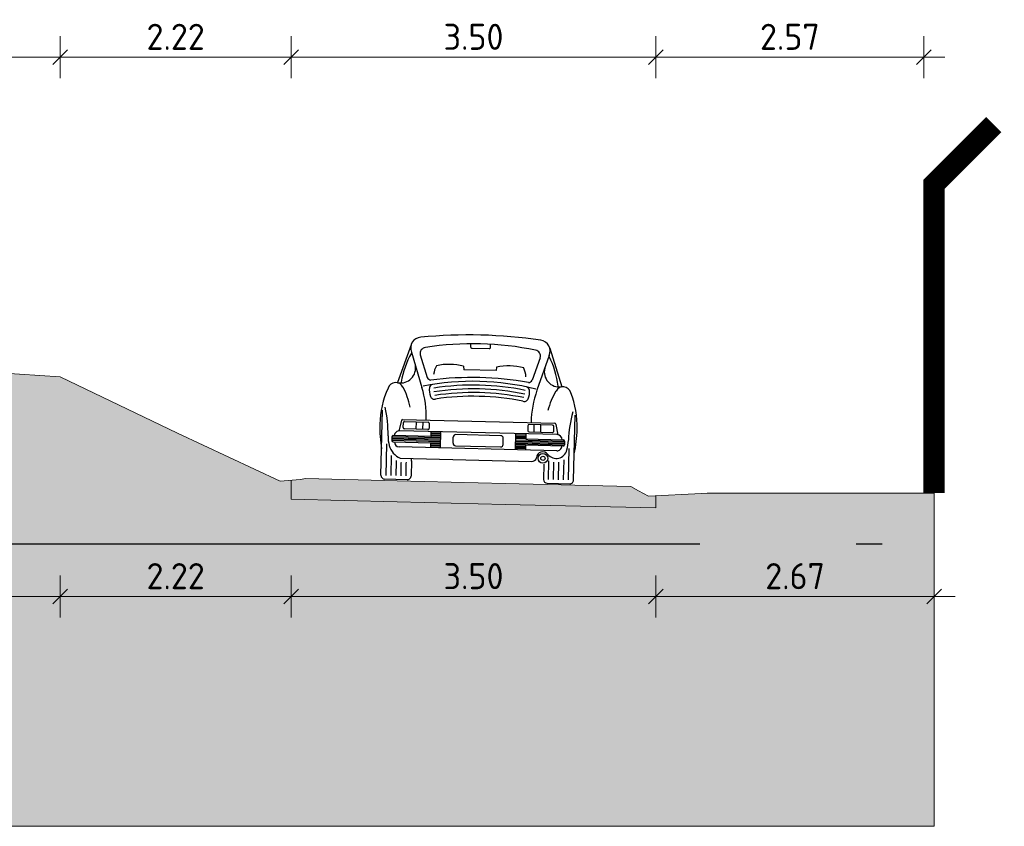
# Model space of a CAD drawing. Header units: metres. Extents: x -54 to 109, y -117 to 84.
# Tile 51 of 256: x 16.06 to 25.5, y -77.05 to -69.32. Entities that reach past the tile are written whole.
import ezdxf

# ---------------------------------------------------------------- set-up
doc = ezdxf.new("R2010")
doc.units = ezdxf.units.M
doc.linetypes.add('AL-NAP_LIJN', pattern=[15.25, 12, -1.5, 0.25, -1.5])
doc.layers.get('Defpoints').update_dxf_attribs({"color": 151})
for name, color, linetype, lineweight in [('B-WE-GW-MAAIVELD-GD', 253, 'Continuous', 18), ('X-XX-AL-AANKLEDING-SD', 7, 'Continuous', 25), ('X-XX-AL-M', 7, 'Continuous', 18), ('X-XX-AL-NAP-GD', 7, 'AL-NAP_LIJN', 25)]:
    doc.layers.add(name, color=color, linetype=linetype, lineweight=lineweight)
doc.layers.add('N-WE-GW-GROND_ZAND_FUNDERINGSZAND-V', color=7, linetype='Continuous', lineweight=18, true_color=0xf8ed6b)
doc.styles.add('NLCS-ISO-M100-T25', font='NLCS-ISO.ttf', dxfattribs={"height": 0.25})
doc.dimstyles.new('NLCS-M100-T25-SCHRAP_L2_H2', dxfattribs={"dimscale": 0.1, "dimtxt": 2.5, "dimasz": 1.4, "dimexe": 2, "dimexo": 2, "dimgap": 0.7, "dimtad": 1, "dimzin": 0, "dimdsep": 46, "dimtxsty": 'NLCS-ISO-M100-T25', "dimblk": 'OBLIQUE', "dimcen": 0, "dimdle": 2, "dimclrd": 256, "dimclre": 256, "dimclrt": 256, "dimazin": 0, "dimtfac": 1, "dimtdec": 3, "dimtofl": 0, "dimtmove": 0, "dimatfit": 3, "dimldrblk": 'OBLIQUE', "dimfxl": 2, "dimfxlon": 1, "dimtfillclr": 256, "dimtolj": 1, "dimtzin": 0, "dimlwd": -1, "dimlwe": -1, "dimarcsym": 0})

# ---------------------------------------------------------------- blocks, each defined once
blk = doc.blocks.new('_Oblique')
at = {"color": 0, "linetype": 'ByBlock', "lineweight": -2}
blk.add_line((-0.5, -0.5), (0.5, 0.5), dxfattribs=at)
blk = doc.blocks.new('*D122')
at = {"layer": 'Defpoints', "color": 0, "transparency": 16777216}
for p in [(16.4443, -69.6782), (14.9499, -73.3434), (16.4443, -73.493)]:
    blk.add_point(p, dxfattribs=at)
at = {"layer": 'X-XX-AL-M', "transparency": 16777216}
for p, q in [((14.9499, -69.8782), (14.9499, -69.4782)), ((16.4443, -69.8782), (16.4443, -69.4782)), ((14.7499, -69.6782), (16.6443, -69.6782))]:
    blk.add_line(p, q, dxfattribs=at)
at = {"layer": 'X-XX-AL-M', "transparency": 16777216, "xscale": 0.14, "yscale": 0.14, "zscale": 0.14, "rotation": 180}
blk.add_blockref('_Oblique', (14.9499, -69.6782), dxfattribs=at)
at = {"layer": 'X-XX-AL-M', "transparency": 16777216, "xscale": 0.14, "yscale": 0.14, "zscale": 0.14}
blk.add_blockref('_Oblique', (16.4443, -69.6782), dxfattribs=at)
at = {"layer": 'X-XX-AL-M', "transparency": 16777216, "insert": (15.6971, -69.4832), "char_height": 0.25, "attachment_point": 5, "style": 'NLCS-ISO-M100-T25'}
blk.add_mtext('\\A1;1.49', dxfattribs=at)
blk = doc.blocks.new('*D125')
at = {"layer": 'Defpoints', "color": 0, "transparency": 16777216}
for p in [(22.161, -69.6782), (18.661, -74.4835), (22.161, -74.7482)]:
    blk.add_point(p, dxfattribs=at)
at = {"layer": 'X-XX-AL-M', "transparency": 16777216}
for p, q in [((18.661, -69.8782), (18.661, -69.4782)), ((22.161, -69.8782), (22.161, -69.4782)), ((18.461, -69.6782), (22.361, -69.6782))]:
    blk.add_line(p, q, dxfattribs=at)
at = {"layer": 'X-XX-AL-M', "transparency": 16777216, "xscale": 0.14, "yscale": 0.14, "zscale": 0.14, "rotation": 180}
blk.add_blockref('_Oblique', (18.661, -69.6782), dxfattribs=at)
at = {"layer": 'X-XX-AL-M', "transparency": 16777216, "xscale": 0.14, "yscale": 0.14, "zscale": 0.14}
blk.add_blockref('_Oblique', (22.161, -69.6782), dxfattribs=at)
at = {"layer": 'X-XX-AL-M', "transparency": 16777216, "insert": (20.411, -69.4832), "char_height": 0.25, "attachment_point": 5, "style": 'NLCS-ISO-M100-T25'}
blk.add_mtext('\\A1;3.50', dxfattribs=at)
blk = doc.blocks.new('*D126')
at = {"layer": 'Defpoints', "color": 0, "transparency": 16777216}
for p in [(24.732, -69.6782), (24.732, -74.6065), (22.161, -74.7482)]:
    blk.add_point(p, dxfattribs=at)
at = {"layer": 'X-XX-AL-M', "transparency": 16777216}
for p, q in [((22.161, -69.8782), (22.161, -69.4782)), ((24.732, -69.8782), (24.732, -69.4782)), ((21.961, -69.6782), (24.932, -69.6782))]:
    blk.add_line(p, q, dxfattribs=at)
at = {"layer": 'X-XX-AL-M', "transparency": 16777216, "xscale": 0.14, "yscale": 0.14, "zscale": 0.14, "rotation": 180}
blk.add_blockref('_Oblique', (22.161, -69.6782), dxfattribs=at)
at = {"layer": 'X-XX-AL-M', "transparency": 16777216, "xscale": 0.14, "yscale": 0.14, "zscale": 0.14}
blk.add_blockref('_Oblique', (24.732, -69.6782), dxfattribs=at)
at = {"layer": 'X-XX-AL-M', "transparency": 16777216, "insert": (23.4465, -69.4832), "char_height": 0.25, "attachment_point": 5, "style": 'NLCS-ISO-M100-T25'}
blk.add_mtext('\\A1;2.57', dxfattribs=at)
blk = doc.blocks.new('*D132')
at = {"layer": 'Defpoints', "color": 0, "transparency": 16777216}
for p in [(18.661, -69.6782), (16.4443, -73.493), (18.661, -73.9157)]:
    blk.add_point(p, dxfattribs=at)
at = {"layer": 'X-XX-AL-M', "transparency": 16777216}
for p, q in [((16.4443, -69.8782), (16.4443, -69.4782)), ((18.661, -69.8782), (18.661, -69.4782)), ((16.2443, -69.6782), (18.861, -69.6782))]:
    blk.add_line(p, q, dxfattribs=at)
at = {"layer": 'X-XX-AL-M', "transparency": 16777216, "xscale": 0.14, "yscale": 0.14, "zscale": 0.14, "rotation": 180}
blk.add_blockref('_Oblique', (16.4443, -69.6782), dxfattribs=at)
at = {"layer": 'X-XX-AL-M', "transparency": 16777216, "xscale": 0.14, "yscale": 0.14, "zscale": 0.14}
blk.add_blockref('_Oblique', (18.661, -69.6782), dxfattribs=at)
at = {"layer": 'X-XX-AL-M', "transparency": 16777216, "insert": (17.5526, -69.4832), "char_height": 0.25, "attachment_point": 5, "style": 'NLCS-ISO-M100-T25'}
blk.add_mtext('\\A1;2.22', dxfattribs=at)
blk = doc.blocks.new('*D332')
at = {"layer": 'B-WE-GW-MAAIVELD-GD', "transparency": 16777216}
for p, q in [((14.5597, -74.6492), (14.5597, -75.0492)), ((16.4443, -74.6492), (16.4443, -75.0492)), ((14.3597, -74.8492), (16.6443, -74.8492))]:
    blk.add_line(p, q, dxfattribs=at)
at = {"layer": 'Defpoints', "color": 0, "transparency": 16777216}
for p in [(16.4443, -72.7439), (14.5597, -72.7678), (16.4443, -74.8492)]:
    blk.add_point(p, dxfattribs=at)
at = {"layer": 'B-WE-GW-MAAIVELD-GD', "transparency": 16777216, "xscale": 0.14, "yscale": 0.14, "zscale": 0.14}
for p, rotation in [((14.5597, -74.8492), 179.9999999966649), ((16.4443, -74.8492), 359.9999999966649)]:
    blk.add_blockref('_Oblique', p, dxfattribs=dict(at, rotation=rotation))
at = {"layer": 'B-WE-GW-MAAIVELD-GD', "transparency": 16777216, "insert": (15.502, -74.6542), "char_height": 0.25, "attachment_point": 5, "rotation": 360, "style": 'NLCS-ISO-M100-T25'}
blk.add_mtext('\\A1;1.88', dxfattribs=at)
blk = doc.blocks.new('*D333')
at = {"layer": 'B-WE-GW-MAAIVELD-GD', "transparency": 16777216}
for p, q in [((16.4443, -74.6492), (16.4443, -75.0492)), ((18.661, -74.6492), (18.661, -75.0492)), ((16.2443, -74.8492), (18.861, -74.8492))]:
    blk.add_line(p, q, dxfattribs=at)
at = {"layer": 'Defpoints', "color": 0, "transparency": 16777216}
for p in [(16.4443, -72.7439), (18.661, -73.9157), (18.661, -74.8492)]:
    blk.add_point(p, dxfattribs=at)
at = {"layer": 'B-WE-GW-MAAIVELD-GD', "transparency": 16777216, "xscale": 0.14, "yscale": 0.14, "zscale": 0.14}
for p, rotation in [((16.4443, -74.8492), 179.9999999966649), ((18.661, -74.8492), 359.9999999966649)]:
    blk.add_blockref('_Oblique', p, dxfattribs=dict(at, rotation=rotation))
at = {"layer": 'B-WE-GW-MAAIVELD-GD', "transparency": 16777216, "insert": (17.5526, -74.6542), "char_height": 0.25, "attachment_point": 5, "rotation": 360, "style": 'NLCS-ISO-M100-T25'}
blk.add_mtext('\\A1;2.22', dxfattribs=at)
blk = doc.blocks.new('*D334')
at = {"layer": 'B-WE-GW-MAAIVELD-GD', "transparency": 16777216}
for p, q in [((18.661, -74.6492), (18.661, -75.0492)), ((22.161, -74.6492), (22.161, -75.0492)), ((18.461, -74.8492), (22.361, -74.8492))]:
    blk.add_line(p, q, dxfattribs=at)
at = {"layer": 'Defpoints', "color": 0, "transparency": 16777216}
for p in [(18.661, -73.9157), (22.161, -73.999), (22.161, -74.8492)]:
    blk.add_point(p, dxfattribs=at)
at = {"layer": 'B-WE-GW-MAAIVELD-GD', "transparency": 16777216, "xscale": 0.14, "yscale": 0.14, "zscale": 0.14}
for p, rotation in [((18.661, -74.8492), 179.9999999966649), ((22.161, -74.8492), 359.9999999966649)]:
    blk.add_blockref('_Oblique', p, dxfattribs=dict(at, rotation=rotation))
at = {"layer": 'B-WE-GW-MAAIVELD-GD', "transparency": 16777216, "insert": (20.411, -74.6542), "char_height": 0.25, "attachment_point": 5, "rotation": 360, "style": 'NLCS-ISO-M100-T25'}
blk.add_mtext('\\A1;3.50', dxfattribs=at)
blk = doc.blocks.new('*D335')
at = {"layer": 'B-WE-GW-MAAIVELD-GD', "transparency": 16777216}
for p, q in [((22.161, -74.6492), (22.161, -75.0492)), ((24.832, -74.6492), (24.832, -75.0492)), ((21.961, -74.8492), (25.032, -74.8492))]:
    blk.add_line(p, q, dxfattribs=at)
at = {"layer": 'Defpoints', "color": 0, "transparency": 16777216}
for p in [(24.832, -73.8574), (22.161, -73.999), (24.832, -74.8492)]:
    blk.add_point(p, dxfattribs=at)
at = {"layer": 'B-WE-GW-MAAIVELD-GD', "transparency": 16777216, "xscale": 0.14, "yscale": 0.14, "zscale": 0.14}
for p, rotation in [((22.161, -74.8492), 179.9999999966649), ((24.832, -74.8492), 359.9999999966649)]:
    blk.add_blockref('_Oblique', p, dxfattribs=dict(at, rotation=rotation))
at = {"layer": 'B-WE-GW-MAAIVELD-GD', "transparency": 16777216, "insert": (23.4965, -74.6542), "char_height": 0.25, "attachment_point": 5, "rotation": 360, "style": 'NLCS-ISO-M100-T25'}
blk.add_mtext('\\A1;2.67', dxfattribs=at)
blk = doc.blocks.new('SAL-AANKLEDING_AUTO1_ACHTERAANZICHT-D')
for p, q in [((-0.6657, 1.2936), (-0.789, 0.9281)), ((-0.096, 1.3136), (-0.096, 1.2896)), ((-0.084, 1.2776), (0.084, 1.2776)), ((0.096, 1.2896), (0.096, 1.3136)), ((0.6657, 1.2936), (0.789, 0.9281)), ((-0.66, 1.224), (-0.552, 0.888)), ((-0.576, 1.2), (-0.504, 0.984)), ((0.576, 1.2), (0.504, 0.984)), ((0.66, 1.224), (0.552, 0.888)), ((-0.1577, 1.1008), (-0.156, 1.068)), ((0.156, 1.068), (-0.156, 1.068)), ((0.1577, 1.1008), (0.156, 1.068)), ((-0.924, 0.036), (-0.924, 0.66)), ((-0.7296, 0.5762), (0.7296, 0.5762)), ((0.924, 0.036), (0.924, 0.66)), ((-0.7413, 0.5661), (-0.7639, 0.4675)), ((-0.7413, 0.5664), (-0.7413, 0.5661)), ((-0.7219, 0.4985), (-0.7219, 0.5459)), ((-0.7099, 0.5579), (-0.4855, 0.5579)), ((-0.4855, 0.4865), (-0.7099, 0.4865)), ((-0.5977, 0.4865), (-0.5977, 0.5579)), ((-0.5334, 0.4865), (-0.5334, 0.5579)), ((-0.4735, 0.5459), (-0.4735, 0.4985)), ((0.4735, 0.5459), (0.4735, 0.4985)), ((0.7099, 0.5579), (0.4855, 0.5579)), ((0.4855, 0.4865), (0.7099, 0.4865)), ((0.5334, 0.4865), (0.5334, 0.5579)), ((0.5977, 0.4865), (0.5977, 0.5579)), ((0.7219, 0.4985), (0.7219, 0.5459)), ((0.7413, 0.5664), (0.7413, 0.5661)), ((0.7413, 0.5661), (0.7639, 0.4675)), ((-0.828, 0.408), (-0.828, 0.372)), ((-0.36, 0.408), (-0.828, 0.408)), ((-0.36, 0.396), (-0.828, 0.396)), ((-0.36, 0.384), (-0.828, 0.384)), ((-0.456, 0.42), (-0.816, 0.42)), ((0.756, 0.468), (-0.756, 0.468)), ((-0.456, 0.468), (-0.456, 0.42)), ((-0.456, 0.456), (-0.36, 0.456)), ((-0.456, 0.444), (-0.36, 0.444)), ((-0.456, 0.432), (-0.36, 0.432)), ((-0.456, 0.42), (-0.36, 0.42)), ((-0.36, 0.312), (-0.36, 0.468)), ((-0.24, 0.36), (-0.24, 0.42)), ((0.216, 0.444), (-0.216, 0.444)), ((0.24, 0.36), (0.24, 0.42)), ((0.36, 0.312), (0.36, 0.468)), ((0.456, 0.456), (0.36, 0.456)), ((0.456, 0.444), (0.36, 0.444)), ((0.456, 0.432), (0.36, 0.432)), ((0.456, 0.42), (0.36, 0.42)), ((0.36, 0.408), (0.828, 0.408)), ((0.36, 0.396), (0.828, 0.396)), ((0.36, 0.384), (0.828, 0.384)), ((0.456, 0.468), (0.456, 0.42)), ((0.456, 0.42), (0.816, 0.42)), ((0.828, 0.408), (0.828, 0.372)), ((-0.876, 0.036), (-0.876, 0.3374)), ((-0.36, 0.372), (-0.828, 0.372)), ((-0.816, 0.36), (-0.456, 0.36)), ((0.756, 0.312), (-0.756, 0.312)), ((-0.456, 0.36), (-0.456, 0.312)), ((-0.456, 0.36), (-0.36, 0.36)), ((-0.456, 0.348), (-0.36, 0.348)), ((-0.456, 0.336), (-0.36, 0.336)), ((-0.456, 0.324), (-0.36, 0.324)), ((-0.216, 0.336), (0.216, 0.336)), ((0.36, 0.372), (0.828, 0.372)), ((0.456, 0.36), (0.36, 0.36)), ((0.456, 0.348), (0.36, 0.348)), ((0.456, 0.336), (0.36, 0.336)), ((0.456, 0.324), (0.36, 0.324)), ((0.456, 0.36), (0.456, 0.312)), ((0.816, 0.36), (0.456, 0.36)), ((0.876, 0.036), (0.876, 0.3374)), ((-0.828, 0.036), (-0.828, 0.228)), ((-0.744, 0.204), (0.516, 0.204)), ((-0.636, 0.18), (-0.636, 0.204)), ((0.684, 0.036), (0.684, 0.216)), ((0.732, 0.036), (0.732, 0.204)), ((0.78, 0.036), (0.78, 0.204)), ((0.828, 0.036), (0.828, 0.228)), ((-0.78, 0.168), (-0.78, 0.18)), ((-0.78, 0.036), (-0.78, 0.168)), ((-0.732, 0.156), (-0.732, 0.168)), ((-0.732, 0.144), (-0.732, 0.156)), ((-0.732, 0.036), (-0.732, 0.144)), ((-0.684, 0.156), (-0.684, 0.168)), ((-0.684, 0.144), (-0.684, 0.156)), ((-0.684, 0.036), (-0.684, 0.144)), ((-0.636, 0.1817), (-0.636, 0.036)), ((0.636, 0.1817), (0.636, 0.036)), ((-0.672, 0), (-0.888, 0)), ((0.672, 0), (0.888, 0))]:
    blk.add_line(p, q)
for radius in [0.0465, 0.0206]:
    blk.add_circle((0.6248, 0.2372), radius)
for centre, radius, start, end in [((-0.5675, 1.2666), 0.1018, 94.76364, 204.72348), ((0, -3.222), 4.626, 82.84733, 97.15267), ((0.5675, 1.2666), 0.1018, 335.27652, 85.23636), ((-0.52, 1.2146), 0.0579, 97.97641, 194.64346), ((0, -1.608), 2.928, 79.61114, 100.38886), ((-0.084, 1.2896), 0.012, 180, 270), ((0.084, 1.2896), 0.012, 270, 0), ((0.52, 1.2146), 0.0579, 345.35654, 82.02359), ((0.1284, 0.7968), 0.8933, 152.10926, 171.15518), ((-0.1284, 0.7968), 0.8933, 8.84482, 27.89074), ((-0.7621, 1.07), 0.1446, 261.15819, 12.21328), ((-0.1851, 0.9859), 0.2597, 154.28728, 173.35728), ((-0.2844, 0.5813), 0.5347, 76.29474, 104.58114), ((0.2844, 0.5813), 0.5347, 75.41886, 103.70526), ((0.1851, 0.9859), 0.2597, 6.64272, 25.71272), ((0.7621, 1.07), 0.1446, 167.78672, 278.84181), ((0, -1.5004), 2.46, 77.31962, 102.68038), ((-0.465, 1.0035), 0.0436, 206.56505, 266.05481), ((0, -2.064), 3.06, 81.20259, 98.79741), ((0.465, 1.0035), 0.0436, 273.94519, 333.43495), ((-0.0517, 0.5253), 0.8955, 157.22263, 180), ((-0.8032, 0.8521), 0.0765, 26.16524, 164.17479), ((-1.2985, 0.5613), 0.6509, 11.92636, 29.85494), ((-1.5272, 0.5735), 1.0246, 0.41089, 17.87321), ((-0.33, 0.8666), 0.1515, 171.8699, 204.39031), ((-0.442, 0.8802), 0.0388, 103.02209, 168.38748), ((0, -1.5364), 2.46, 79.73323, 100.24756), ((0, -1.5724), 2.46, 79.7703, 100.22399), ((0, -1.6084), 2.46, 80.02101, 99.98563), ((0.442, 0.8802), 0.0388, 11.61252, 76.97791), ((0.33, 0.8666), 0.1515, 335.60969, 8.1301), ((1.5272, 0.5735), 1.0246, 162.12679, 179.58911), ((1.2985, 0.5613), 0.6509, 150.14506, 168.07364), ((0.8032, 0.8521), 0.0765, 15.82521, 153.83476), ((0.0517, 0.5253), 0.8955, 0, 22.77737), ((-0.4322, 0.8156), 0.0376, 197.9675, 288.9024), ((0, -1.652), 2.468, 80.20182, 99.79818), ((0.4322, 0.8156), 0.0376, 251.0976, 342.0325), ((-1.9548, 0.417), 1.0888, 0, 14.47626), ((1.9548, 0.417), 1.0888, 165.52374, 180), ((-0.7296, 0.5644), 0.0118, 90, 170.27807), ((0.7296, 0.5644), 0.0118, 9.72193, 90), ((0.2756, 0.5253), 1.2228, 180, 191.16528), ((-0.7099, 0.5459), 0.012, 90, 180), ((-0.7099, 0.4985), 0.012, 180, 270), ((-0.4855, 0.5459), 0.012, 0, 90), ((-0.4855, 0.4985), 0.012, 270, 0), ((0.4855, 0.5459), 0.012, 90, 180), ((0.4855, 0.4985), 0.012, 180, 270), ((0.7099, 0.5459), 0.012, 0, 90), ((0.7099, 0.4985), 0.012, 270, 0), ((-0.2756, 0.5253), 1.2228, 348.83472, 0), ((-0.5079, 0.4238), 0.3583, 181.30145, 196.17094), ((-0.816, 0.408), 0.012, 90, 180), ((-0.756, 0.42), 0.048, 90, 180), ((-0.216, 0.42), 0.024, 90, 180), ((0.216, 0.42), 0.024, 0, 90), ((0.756, 0.42), 0.048, 0, 90), ((0.816, 0.408), 0.012, 0, 90), ((0.5079, 0.4238), 0.3583, 343.82906, 358.69855), ((-0.6686, 0.3804), 0.1918, 197.10273, 246.8717), ((-0.816, 0.372), 0.012, 180, 270), ((-0.756, 0.36), 0.048, 180, 270), ((-0.216, 0.36), 0.024, 180, 270), ((0.216, 0.36), 0.024, 270, 0), ((0.624, 0.24), 0.06, 36.8699, 180), ((0.7509, 0.3417), 0.1027, 219.80557, 350.05726), ((0.756, 0.36), 0.048, 270, 0), ((0.816, 0.372), 0.012, 270, 0), ((0.5156, 0.2545), 0.0505, 270.44293, 343.29686), ((-0.888, 0.036), 0.036, 180, 270), ((-0.672, 0.036), 0.036, 270, 0), ((0.672, 0.036), 0.036, 180, 270), ((0.888, 0.036), 0.036, 270, 0)]:
    blk.add_arc(centre, radius, start, end)

msp = doc.modelspace()

# ---------------------------------------------------------------- hatches: boundary and pattern name
at = {"layer": 'N-WE-GW-GROND_ZAND_FUNDERINGSZAND-V'}
h = msp.add_hatch(color=256, dxfattribs=at)
h.dxf.hatch_style = 1
h.paths.add_polyline_path([(7.9499, -72.6224), (8.2218, -72.6156), (8.2218, -72.5834), (8.0242, -72.5926), (7.9953, -72.5943), (7.6262, -72.6258), (3.7999, -72.9452), (3.7999, -73.0133), (3.8999, -73.0133), (3.8999, -73.2133), (0.2998, -73.3033), (0.2998, -73.1472), (-0.3597, -73.1689), (-1.0152, -73.2552), (-1.5462, -73.4823), (-1.8892, -73.6433), (-4.6666, -73.6586), (-4.6666, -77.0526), (24.832, -77.0526), (24.832, -73.8574), (22.652, -73.8574), (22.5974, -73.8608), (22.161, -73.8835), (22.161, -73.999), (20.715, -73.9672), (19.677, -73.941), (18.661, -73.9157), (18.661, -73.7343), (18.5546, -73.7443), (17.5713, -73.2832), (16.4443, -72.7439), (15.8575, -72.7037), (14.9499, -72.6436), (14.9499, -72.8224), (14.5749, -72.813), (11.4499, -72.7349), (7.9499, -72.8224)])
h = msp.add_hatch(color=256, dxfattribs=at)
h.dxf.hatch_style = 1
h.paths.add_polyline_path([(20.715, -73.9672), (22.161, -73.999), (22.161, -73.8835), (22.0893, -73.8872), (21.9926, -73.8372), (21.9208, -73.7937), (20.715, -73.7672), (19.677, -73.741), (18.8034, -73.7192), (18.7462, -73.7263), (18.661, -73.7343), (18.661, -73.9157), (19.677, -73.941)])

# ---------------------------------------------------------------- linework, layer by layer
at = {"layer": 'B-WE-GW-MAAIVELD-GD', "const_width": 0.2}
msp.add_lwpolyline([(25.4041, -70.3267), (24.832, -70.8988), (24.832, -73.8574)], dxfattribs=at)
at = {"layer": 'B-WE-GW-MAAIVELD-GD'}
for points in [[(25.3334, -70.256), (24.732, -70.8574), (24.732, -73.8574)], [(3.0018, -73.0118), (7.6262, -72.6258), (7.9953, -72.5943), (8.0242, -72.5926), (8.2218, -72.5834), (8.3705, -72.576), (8.4966, -72.5742), (11.306, -72.531), (12.5698, -72.5651), (14.2142, -72.6132), (14.3707, -72.618), (14.5597, -72.6178), (15.8575, -72.7037), (16.4443, -72.7439), (17.5713, -73.2832)], [(17.5713, -73.2832), (18.5546, -73.7443), (18.7462, -73.7263), (18.8034, -73.7192), (19.677, -73.741), (20.715, -73.7672), (21.9208, -73.7937), (21.9926, -73.8372), (22.0893, -73.8872), (22.5974, -73.8608), (22.652, -73.8574), (24.832, -73.8574)], [(18.661, -73.7343), (18.661, -73.9157), (19.677, -73.941), (20.715, -73.9672), (22.161, -73.999), (22.161, -73.8835)]]:
    msp.add_lwpolyline(points, dxfattribs=at)
at = {"layer": 'N-WE-GW-GROND_ZAND_FUNDERINGSZAND-V', "flags": 128}
msp.add_lwpolyline([(24.832, -73.8574), (24.832, -77.0526), (-4.6666, -77.0526), (-4.6666, -73.6586)], dxfattribs=at)
at = {"layer": 'X-XX-AL-NAP-GD'}
msp.add_line((-4.6666, -74.3457), (25.3334, -74.3457), dxfattribs=at)

# ---------------------------------------------------------------- block references
at = {"layer": 'X-XX-AL-AANKLEDING-SD', "rotation": 358.5679038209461}
msp.add_blockref('SAL-AANKLEDING_AUTO1_ACHTERAANZICHT-D', (20.4459, -73.7463), dxfattribs=at)

# ---------------------------------------------------------------- dimensions: what is measured, and where the dimension line sits
at = {"layer": 'B-WE-GW-MAAIVELD-GD'}
for base, p1, p2, picture, middle in [((16.4443, -74.8492), (14.5597, -72.7678), (16.4443, -72.7439), '*D332', (15.502, -74.6542)), ((18.661, -74.8492), (16.4443, -72.7439), (18.661, -73.9157), '*D333', (17.5526, -74.6542)), ((24.832, -74.8492), (22.161, -73.999), (24.832, -73.8574), '*D335', (23.4965, -74.6542)), ((22.161, -74.8492), (18.661, -73.9157), (22.161, -73.999), '*D334', (20.411, -74.6542))]:
    dim = msp.add_linear_dim(base=base, p1=p1, p2=p2, angle=360, dimstyle='NLCS-M100-T25-SCHRAP_L2_H2', override={"dimtmove": 1}, dxfattribs=at)
    dim.commit()
    dim.dimension.update_dxf_attribs({"geometry": picture, "text_midpoint": middle})
at = {"layer": 'X-XX-AL-M'}
dim = msp.add_linear_dim(base=(16.4443, -69.6782), p1=(14.9499, -73.3434), p2=(16.4443, -73.493), dimstyle='NLCS-M100-T25-SCHRAP_L2_H2', override={"dimtmove": 1}, dxfattribs=at)
dim.commit()
dim.dimension.update_dxf_attribs({"geometry": '*D122', "text_midpoint": (15.6971, -69.6782), "dimtype": 160})
for base, p1, p2, picture, middle in [((18.661, -69.6782), (16.4443, -73.493), (18.661, -73.9157), '*D132', (17.5526, -69.4832)), ((22.161, -69.6782), (18.661, -74.4835), (22.161, -74.7482), '*D125', (20.411, -69.4832)), ((24.732, -69.6782), (22.161, -74.7482), (24.732, -74.6065), '*D126', (23.4465, -69.4832))]:
    dim = msp.add_linear_dim(base=base, p1=p1, p2=p2, dimstyle='NLCS-M100-T25-SCHRAP_L2_H2', override={"dimtmove": 1}, dxfattribs=at)
    dim.commit()
    dim.dimension.update_dxf_attribs({"geometry": picture, "text_midpoint": middle})

doc.saveas('drawing.dxf')
